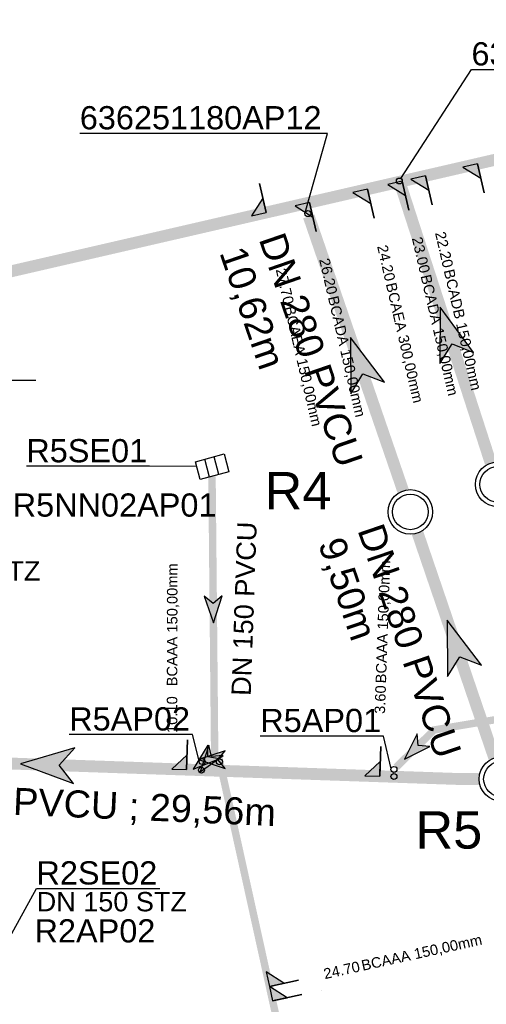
# Model space of a CAD drawing. Extents: x 356718 to 357658, y 5762241 to 5762615.
# Tile 92 of 157: x 357068 to 357083, y 5762443 to 5762476. Entities that reach past the tile are written whole.
import ezdxf
from ezdxf.enums import TextEntityAlignment as Align

# ---------------------------------------------------------------- set-up
doc = ezdxf.new("R2010")
doc.units = 0
doc.header["$MEASUREMENT"] = 0
for name, pattern in [('AUSGEZOGEN', [0]), ('GESTRICHELT2', [4, 2, -2]), ('STRICHPUNKT', [5, 2, -1, 1, -1])]:
    doc.linetypes.add(name, pattern=pattern)
doc.layers.get('0').update_dxf_attribs({"linetype": 'AUSGEZOGEN'})
for name, color, linetype, true_color in [('111_00131_Symbol', 7, 'AUSGEZOGEN', 0x000000), ('111_00228_Schachtsymbol_nach_Sy', 7, 'AUSGEZOGEN', 0x000000), ('114_00133_Schachtnummer', 7, 'AUSGEZOGEN', 0x000000), ('114_10392_Schachtnummer', 7, 'AUSGEZOGEN', 0x000000), ('121_10374_Haltungen_Regenwasser', 5, 'GESTRICHELT2', 0x0000ff), ('121_10375_Haltungen_Schmutzwass', 7, 'AUSGEZOGEN', 0x800000), ('121_10376_Haltungen_Mischwasser', 6, 'STRICHPUNKT', 0xff00ff), ('121_10397_Haltungen_Regenwasser', 5, 'GESTRICHELT2', 0x0000ff), ('123_00048_Fliessrichtungspfeil', 7, 'AUSGEZOGEN', 0x000000), ('123_00137_Fliessrichtungspfeil', 7, 'AUSGEZOGEN', 0x000000), ('124_10395_Standard1', 7, 'AUSGEZOGEN', 0x000000), ('124_10626_Standard__Laenge____1', 7, 'AUSGEZOGEN', 0x000000), ('141_10677_Stutzen__alle__aus_DW', 7, 'AUSGEZOGEN', 0x000000), ('141_10868_Stutzen__141_', 7, 'AUSGEZOGEN', 0x000000), ('611_00541_Pkte', 3, 'AUSGEZOGEN', 0x00ff00)]:
    doc.layers.add(name, color=color, linetype=linetype, true_color=true_color)
doc.styles.add('ARIAL', font='arial.ttf', dxfattribs={"height": 1.5})
doc.styles.get("Standard").update_dxf_attribs({"font": 'arial.ttf', "height": 1})

# ---------------------------------------------------------------- blocks, each defined once
blk = doc.blocks.new('F00')
at = {"color": 0}
blk.add_circle((0, 0), 0.1, dxfattribs=at)
blk = doc.blocks.new('N03')
at = {"color": 0}
for radius in [0.75, 0.6]:
    blk.add_circle((0, 0), radius, dxfattribs=at)
blk = doc.blocks.new('ES')
at = {"color": 0, "linetype": 'AUSGEZOGEN'}
for points in [[(-0.494, -0.319), (-0.494, 0.306), (0.506, 0.306), (0.506, -0.319), (-0.494, -0.319)], [(-0.169, -0.319), (-0.169, 0.306)], [(0.156, -0.319), (0.156, 0.306)]]:
    blk.add_lwpolyline(points, dxfattribs=at)
blk = doc.blocks.new('FLI')
at = {"color": 0, "linetype": 'AUSGEZOGEN'}
blk.add_lwpolyline([(-0.4, 0), (-0.9, -0.6), (0.9, 0), (-0.9, 0.6), (-0.4, 0)], close=True, dxfattribs=at)
at = {"color": 0}
for points in [[(-0.4, 0), (0.9, 0), (-0.9, 0.6)], [(-0.9, -0.6), (0.9, 0), (-0.4, 0)]]:
    blk.add_solid(points, dxfattribs=at)

msp = doc.modelspace()

# ---------------------------------------------------------------- linework, layer by layer
at = {"layer": '114_00133_Schachtnummer', "color": 18, "linetype": 'AUSGEZOGEN', "true_color": 0x000000}
for points in [[(357080.36, 5762471.121), (357082.734, 5762474.792), (357091.065, 5762474.792)], [(357077.135, 5762469.971), (357077.886, 5762472.641), (357069.556, 5762472.641)], [(357058.085, 5762465.482), (357059.749, 5762464.334), (357068.08, 5762464.334)], [(357073.489, 5762461.42), (357071.906, 5762461.431), (357067.757, 5762461.431)], [(357073.572, 5762451.51), (357073.348, 5762452.401), (357069.199, 5762452.401)], [(357080.029, 5762451.25), (357079.778, 5762452.349), (357075.628, 5762452.349)], [(357065.995, 5762443.388), (357068.097, 5762447.218), (357072.247, 5762447.218)]]:
    msp.add_lwpolyline(points, dxfattribs=at)
at = {"layer": '121_10374_Haltungen_Regenwasser', "color": 5, "linetype": 'GESTRICHELT2', "true_color": 0x0000ff, "const_width": 0.4}
for points in [[(357080.434, 5762460.606), (357077.261, 5762469.843)], [(357083.502, 5762451.612), (357080.92, 5762459.187)], [(357082.994, 5762450.902), (357082.355, 5762450.902), (357054.574, 5762451.861), (357054.342, 5762452.191)]]:
    msp.add_lwpolyline(points, dxfattribs=at)
at = {"layer": '121_10375_Haltungen_Schmutzwass', "color": 16, "linetype": 'AUSGEZOGEN', "true_color": 0x800000, "const_width": 0.4}
msp.add_lwpolyline([(357083.384, 5762461.536), (357080.337, 5762470.942)], dxfattribs=at)
at = {"layer": '121_10376_Haltungen_Mischwasser', "color": 6, "linetype": 'STRICHPUNKT', "true_color": 0xff00ff, "const_width": 0.4}
msp.add_lwpolyline([(357103.107, 5762476.267), (357000.599, 5762452.624)], dxfattribs=at)
at = {"layer": '121_10397_Haltungen_Regenwasser', "color": 5, "linetype": 'GESTRICHELT2', "true_color": 0x0000ff, "const_width": 0.25}
for points in [[(357074.004, 5762461.089), (357074.093, 5762451.808), (357073.708, 5762451.284)], [(357104.263, 5762437.006), (357097.717, 5762435.582), (357097.505, 5762435.794), (357093.967, 5762452.29), (357093.94, 5762454.486), (357093.795, 5762454.619), (357081.478, 5762452.555), (357080.197, 5762451.296)], [(357081.344, 5762419.408), (357074.252, 5762451.556), (357073.749, 5762451.556), (357073.747, 5762451.554)]]:
    msp.add_lwpolyline(points, dxfattribs=at)
at = {"layer": '141_10677_Stutzen__alle__aus_DW', "color": 18, "linetype": 'AUSGEZOGEN', "true_color": 0x000000}
for points in [[(357076.045, 5762443.43), (357076.533, 5762443.538), (357075.937, 5762443.918)], [(357076.045, 5762443.43), (357077.021, 5762443.645)]]:
    msp.add_lwpolyline(points, close=True, dxfattribs=at)
at = {"layer": '141_10677_Stutzen__alle__aus_DW', "color": 18, "true_color": 0x000000}
msp.add_solid([(357076.045, 5762443.43), (357076.533, 5762443.538), (357075.937, 5762443.918)], dxfattribs=at)
at = {"layer": '141_10868_Stutzen__141_', "color": 18, "linetype": 'AUSGEZOGEN', "true_color": 0x000000}
for points in [[(357082.937, 5762471.615), (357082.449, 5762471.502), (357083.049, 5762471.128)], [(357082.937, 5762471.615), (357083.161, 5762470.64)], [(357080.403, 5762471.03), (357079.916, 5762470.918), (357080.516, 5762470.543)], [(357080.403, 5762471.03), (357080.628, 5762470.056)], [(357081.183, 5762471.21), (357080.696, 5762471.098), (357081.295, 5762470.723)], [(357081.183, 5762471.21), (357081.407, 5762470.236)], [(357075.823, 5762469.974), (357075.599, 5762470.949)], [(357079.234, 5762470.761), (357078.747, 5762470.648), (357079.346, 5762470.274)], [(357079.234, 5762470.761), (357079.459, 5762469.786)], [(357075.823, 5762469.974), (357075.711, 5762470.461), (357075.336, 5762469.862)], [(357077.285, 5762470.311), (357076.798, 5762470.199), (357077.397, 5762469.824)], [(357077.285, 5762470.311), (357077.51, 5762469.337)], [(357073.149, 5762451.22), (357073.184, 5762452.219)], [(357079.646, 5762450.996), (357079.68, 5762451.995)], [(357073.149, 5762451.22), (357073.167, 5762451.719), (357072.65, 5762451.237)], [(357079.646, 5762450.996), (357079.663, 5762451.495), (357079.146, 5762451.013)], [(357075.937, 5762443.918), (357076.425, 5762444.026), (357075.829, 5762444.407)], [(357075.937, 5762443.918), (357076.914, 5762444.134)]]:
    msp.add_lwpolyline(points, close=True, dxfattribs=at)
at = {"layer": '141_10868_Stutzen__141_', "color": 18, "true_color": 0x000000}
for points in [[(357082.937, 5762471.615), (357082.449, 5762471.502), (357083.049, 5762471.128)], [(357080.403, 5762471.03), (357079.916, 5762470.918), (357080.516, 5762470.543)], [(357081.183, 5762471.21), (357080.696, 5762471.098), (357081.295, 5762470.723)], [(357079.234, 5762470.761), (357078.747, 5762470.648), (357079.346, 5762470.274)], [(357075.823, 5762469.974), (357075.711, 5762470.461), (357075.336, 5762469.862)], [(357077.285, 5762470.311), (357076.798, 5762470.199), (357077.397, 5762469.824)], [(357073.149, 5762451.22), (357073.167, 5762451.719), (357072.65, 5762451.237)], [(357079.646, 5762450.996), (357079.663, 5762451.495), (357079.146, 5762451.013)], [(357075.937, 5762443.918), (357076.425, 5762444.026), (357075.829, 5762444.407)]]:
    msp.add_solid(points, dxfattribs=at)

# ---------------------------------------------------------------- block references
at = {"layer": '111_00131_Symbol', "color": 18, "true_color": 0x000000}
for name, p, rotation in [('F00', (357080.306, 5762471.037), 13), ('ES', (357074.001, 5762461.419), 15.2), ('F00', (357073.649, 5762451.203), 358)]:
    msp.add_blockref(name, p, dxfattribs=dict(at, rotation=rotation))
for p in [(357077.229, 5762469.938), (357073.67, 5762451.49), (357080.126, 5762451.226)]:
    msp.add_blockref('F00', p, dxfattribs=at)
at = {"layer": '111_00228_Schachtsymbol_nach_Sy', "color": 18, "true_color": 0x000000}
for p in [(357083.615, 5762460.823), (357080.678, 5762459.897), (357083.744, 5762450.902)]:
    msp.add_blockref('N03', p, dxfattribs=at)
at = {"layer": '123_00048_Fliessrichtungspfeil', "color": 18, "true_color": 0x000000}
for p, rotation in [((357081.96, 5762465.93), 107.9), ((357078.954, 5762464.918), 108.9), ((357082.211, 5762455.4), 108.8), ((357068.465, 5762451.382), 178)]:
    msp.add_blockref('FLI', p, dxfattribs=dict(at, rotation=rotation))
at = {"layer": '123_00137_Fliessrichtungspfeil', "color": 18, "true_color": 0x000000, "xscale": 0.5, "yscale": 0.5, "zscale": 0.5}
for p, rotation in [((357074.047, 5762456.613), 270.6), ((357080.802, 5762451.89), 224.6), ((357073.71, 5762451.523), 220), ((357073.871, 5762451.505), 233.7), ((357074.001, 5762451.556), 179.9)]:
    msp.add_blockref('FLI', p, dxfattribs=dict(at, rotation=rotation))
at = {"layer": '611_00541_Pkte', "color": 3, "true_color": 0x00ff00}
for p in [(357074.252, 5762451.484), (357080.126, 5762450.988)]:
    msp.add_blockref('F00', p, dxfattribs=at)

# ---------------------------------------------------------------- texts
at = {"layer": '114_00133_Schachtnummer', "color": 18, "true_color": 0x000000, "style": 'ARIAL'}
for s, height, p in [('636251180AP11', 0.78136, (357082.734, 5762475.708)), ('636251180AP12', 0.78136, (357069.556, 5762473.557)), ('R5SE01', 0.7814, (357067.757, 5762462.347)), ('R5NN02AP01', 0.7814, (357067.299, 5762460.518)), ('R5AP02', 0.7814, (357069.199, 5762453.317)), ('R5AP01', 0.7814, (357075.628, 5762453.265)), ('R2SE02', 0.7814, (357068.097, 5762448.133)), ('R2AP02', 0.7814, (357068.033, 5762446.182))]:
    msp.add_text(s, height=height, dxfattribs=at).set_placement(p, align=Align.TOP_LEFT)
at = {"layer": '114_10392_Schachtnummer', "color": 18, "true_color": 0x000000, "style": 'ARIAL'}
for s, p in [('R4', (357075.773, 5762461.239)), ('R5', (357080.847, 5762449.82))]:
    msp.add_text(s, height=1.2601, dxfattribs=at).set_placement(p, align=Align.TOP_LEFT)
at = {"layer": '124_10395_Standard1', "color": 18, "true_color": 0x000000, "style": 'ARIAL'}
for s, height, rotation, p in [('DN 280 PVCU', 0.91158, 289, (357076.431, 5762469.379)), ('10,62m', 0.9116, 289, (357075.107, 5762468.923)), ('DN 280 PVCU', 0.91158, 288.9, (357079.754, 5762459.582)), ('9,50m', 0.9116, 288.9, (357078.43, 5762459.128)), ('DN 280 PVCU ; 29,56m', 0.91158, 357.5, (357062.67, 5762450.817))]:
    msp.add_text(s, height=height, rotation=rotation, dxfattribs=at).set_placement(p, align=Align.TOP_LEFT)
at = {"layer": '124_10626_Standard__Laenge____1', "color": 18, "true_color": 0x000000, "style": 'ARIAL'}
msp.add_text('DN 150 PVCU', height=0.65113, rotation=88, dxfattribs=at).set_placement((357074.655, 5762453.717), align=Align.TOP_LEFT)
for p in [(357063.175, 5762458.237), (357068.106, 5762447.099)]:
    msp.add_text('DN 150 STZ', height=0.6511, dxfattribs=at).set_placement(p, align=Align.TOP_LEFT)
at = {"layer": '141_10677_Stutzen__alle__aus_DW', "color": 18, "true_color": 0x000000}
msp.add_text('8.93', height=0.00707, rotation=12.4, dxfattribs=at).set_placement((357077.666, 5762443.792), align=Align.TOP_RIGHT)
msp.add_text('BCAAA 150,00mm', height=0.00707, rotation=12.4, dxfattribs=at).set_placement((357077.667, 5762443.792), align=Align.TOP_LEFT)
at = {"layer": '141_10868_Stutzen__141_', "color": 18, "true_color": 0x000000}
for s, rotation, p in [('23.00', 283, (357081.348, 5762467.985)), ('22.20', 283, (357082.128, 5762468.165)), ('24.20', 283, (357080.179, 5762467.715)), ('26.20', 283, (357078.23, 5762467.266)), ('27.70', 283, (357076.769, 5762466.929)), ('3.60', 88, (357079.503, 5762454.064)), ('24.70', 12.4, (357078.932, 5762444.775))]:
    msp.add_text(s, height=0.3533, rotation=rotation, dxfattribs=at).set_placement(p, align=Align.TOP_RIGHT)
for s, height, rotation, p in [('BCADB 150,00mm', 0.35326, 283, (357082.143, 5762468.099)), ('BCADA 150,00mm', 0.35326, 283, (357081.364, 5762467.919)), ('BCAEA 300,00mm', 0.35326, 283, (357080.194, 5762467.649)), ('BCADA 150,00mm', 0.35326, 283, (357078.246, 5762467.2)), ('BCAEA 150,00mm', 0.35326, 283, (357076.784, 5762466.862)), ('BCAAA 150,00mm', 0.35326, 89.9, (357072.483, 5762454.023)), ('BCAAA 150,00mm', 0.35326, 88, (357079.506, 5762454.132)), ('10.10', 0.3533, 89.9, (357072.481, 5762452.455)), ('BCAAA 150,00mm', 0.35326, 12.4, (357078.998, 5762444.79))]:
    msp.add_text(s, height=height, rotation=rotation, dxfattribs=at).set_placement(p, align=Align.TOP_LEFT)

doc.saveas('drawing.dxf')
